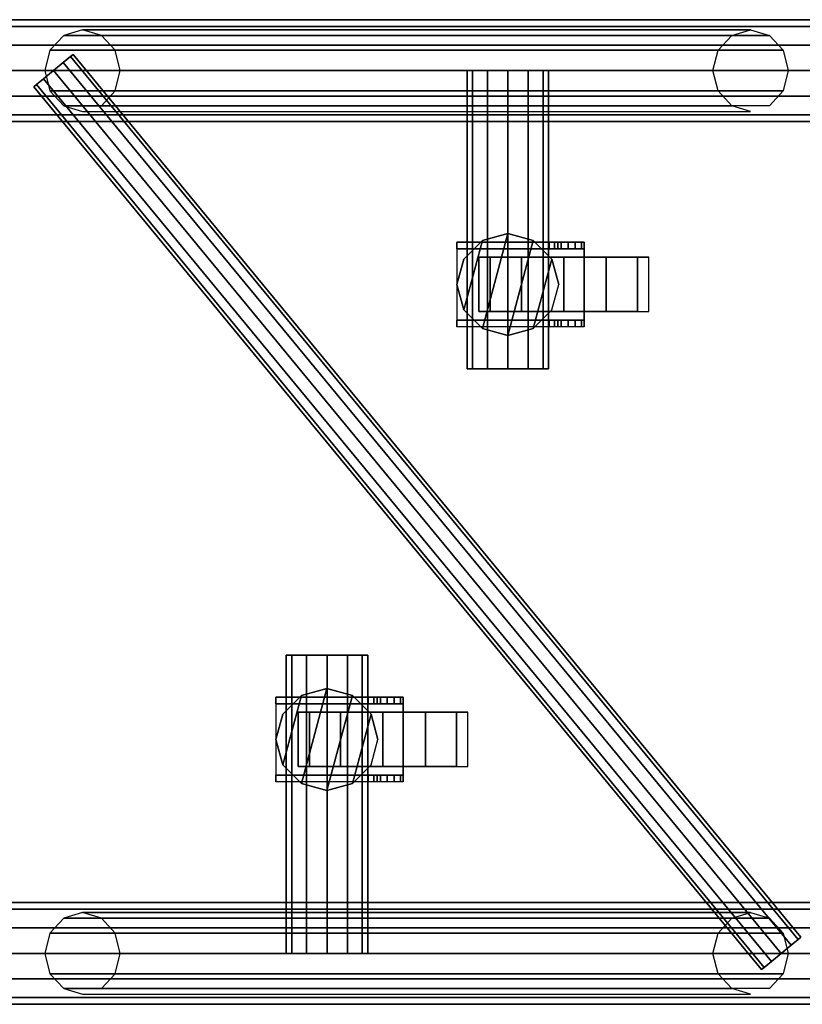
# Model space of a CAD drawing. Extents: x -2444 to 5304, y -300 to 7923.
# Tile 9 of 12: x -1664 to -1203, y 4200 to 4780. Entities that reach past the tile are written whole.
import ezdxf

# ---------------------------------------------------------------- set-up
doc = ezdxf.new("R2010")
doc.units = 0
doc.header["$MEASUREMENT"] = 0
for name, color, linetype in [('002-TRUSS-WIRE_DIK', 7, 'Continuous'), ('003-TRUSS-WIRE-DUN', 7, 'Continuous'), ('004-TRUSS-BUIS', 7, 'Continuous'), ('005-TEKST', 7, 'Continuous')]:
    doc.layers.add(name, color=color, linetype=linetype)

# ---------------------------------------------------------------- blocks, each defined once
blk = doc.blocks.new('B100RV-L120-3D')
at = {"layer": '002-TRUSS-WIRE_DIK', "color": 143, "linetype": 'Continuous'}
for p, q in [((0, 550, 1107), (1200, 550, 1107)), ((1200, 550, 157), (0, 550, 157)), ((173.31, 550, 157), (566.81, 550, 1107)), ((423.81, 550, 157), (423.81, 374.29, 157)), ((317.31, 205.71, 157), (317.31, 30, 157)), ((0, 30, 1107), (1200, 30, 1107)), ((1200, 30, 157), (0, 30, 157)), ((173.31, 30, 157), (566.81, 30, 1107))]:
    blk.add_line(p, q, dxfattribs=at)
at = {"layer": '003-TRUSS-WIRE-DUN', "color": 142, "linetype": 'Continuous'}
for p, q in [((156.16, 550, 1107), (584.81, 30, 1107)), ((584.81, 30, 157), (156.16, 550, 157))]:
    blk.add_line(p, q, dxfattribs=at)
at = {"layer": '004-TRUSS-BUIS', "color": 9, "linetype": 'Continuous', "invisible_edges": 5}
for points in [[(435.81, 550, 136.22), (444.6, 550, 145), (399.81, 550, 157), (403.03, 550, 145)], [(444.6, 550, 145), (447.81, 550, 157), (403.03, 550, 169), (399.81, 550, 157)], [(423.81, 550, 133), (435.81, 550, 136.22), (403.03, 550, 145), (411.81, 550, 136.22)], [(447.81, 550, 157), (444.6, 550, 169), (411.81, 550, 177.78), (403.03, 550, 169)], [(444.6, 550, 169), (435.81, 550, 177.78), (423.81, 550, 181), (411.81, 550, 177.78)], [(435.81, 374.29, 136.22), (444.6, 374.29, 145), (399.81, 374.29, 157), (403.03, 374.29, 145)], [(444.6, 374.29, 145), (447.81, 374.29, 157), (403.03, 374.29, 169), (399.81, 374.29, 157)], [(423.81, 374.29, 133), (435.81, 374.29, 136.22), (403.03, 374.29, 145), (411.81, 374.29, 136.22)], [(447.81, 374.29, 157), (444.6, 374.29, 169), (411.81, 374.29, 177.78), (403.03, 374.29, 169)], [(444.6, 374.29, 169), (435.81, 374.29, 177.78), (423.81, 374.29, 181), (411.81, 374.29, 177.78)], [(296.53, 205.71, 145), (293.31, 205.71, 157), (338.1, 205.71, 169), (341.31, 205.71, 157)], [(293.31, 205.71, 157), (296.53, 205.71, 169), (329.31, 205.71, 177.78), (338.1, 205.71, 169)], [(305.31, 205.71, 136.22), (296.53, 205.71, 145), (341.31, 205.71, 157), (338.1, 205.71, 145)], [(296.53, 205.71, 169), (305.31, 205.71, 177.78), (317.31, 205.71, 181), (329.31, 205.71, 177.78)], [(317.31, 205.71, 133), (305.31, 205.71, 136.22), (338.1, 205.71, 145), (329.31, 205.71, 136.22)], [(296.53, 30, 145), (293.31, 30, 157), (338.1, 30, 169), (341.31, 30, 157)], [(293.31, 30, 157), (296.53, 30, 169), (329.31, 30, 177.78), (338.1, 30, 169)], [(305.31, 30, 136.22), (296.53, 30, 145), (341.31, 30, 157), (338.1, 30, 145)], [(296.53, 30, 169), (305.31, 30, 177.78), (317.31, 30, 181), (329.31, 30, 177.78)], [(317.31, 30, 133), (305.31, 30, 136.22), (338.1, 30, 145), (329.31, 30, 136.22)]]:
    blk.add_3dface(points, dxfattribs=at)
at = {"layer": '004-TRUSS-BUIS', "color": 8, "linetype": 'Continuous', "invisible_edges": 5}
for points in [[(423.79, 454.02, 118), (408.79, 450, 118), (397.81, 409.02, 118), (408.79, 398.04, 118)], [(423.79, 454.02, 141), (408.79, 450, 141), (397.81, 409.02, 141), (408.79, 398.04, 141)], [(438.79, 450, 118), (423.79, 454.02, 118), (408.79, 398.04, 118), (423.79, 394.02, 118)], [(438.79, 450, 141), (423.79, 454.02, 141), (408.79, 398.04, 141), (423.79, 394.02, 141)], [(408.79, 450, 118), (397.81, 439.02, 118), (393.79, 424.02, 118), (397.81, 409.02, 118)], [(408.79, 450, 141), (397.81, 439.02, 141), (393.79, 424.02, 141), (397.81, 409.02, 141)], [(393.79, 449.02, 118), (468.79, 449.02, 118), (468.79, 449.02, 108), (393.79, 449.02, 108)], [(393.79, 449.02, 108), (468.79, 449.02, 108), (468.79, 449.02, 50), (441.32, 449.02, 50)], [(449.77, 439.02, 118), (438.79, 450, 118), (423.79, 394.02, 118), (438.79, 398.04, 118)], [(449.77, 439.02, 141), (438.79, 450, 141), (423.79, 394.02, 141), (438.79, 398.04, 141)], [(441.32, 449.02, 50), (468.79, 449.02, 50), (467.17, 449.02, 43.97), (446.26, 449.02, 43.97)], [(446.26, 449.02, 43.97), (467.17, 449.02, 43.97), (465.09, 449.02, 41.76), (448.07, 449.02, 41.76)], [(448.07, 449.02, 41.76), (465.09, 449.02, 41.76), (463.46, 449.02, 40.02), (450.38, 449.02, 40.02)], [(450.38, 449.02, 40.02), (463.46, 449.02, 40.02), (461.79, 449.02, 39.32), (451.33, 449.02, 39.32)], [(451.33, 449.02, 39.32), (461.79, 449.02, 39.32), (460.34, 449.02, 38.7), (453.31, 449.02, 38.7)], [(453.31, 449.02, 38.7), (460.34, 449.02, 38.7), (459.29, 449.02, 38.26), (454.75, 449.02, 38.26)], [(454.75, 449.02, 38.26), (459.29, 449.02, 38.26), (455.3, 449.02, 38.09)], [(393.79, 445.02, 118), (468.79, 445.02, 118), (468.79, 445.02, 108), (393.79, 445.02, 108)], [(393.79, 445.02, 108), (468.79, 445.02, 108), (468.79, 445.02, 50), (441.32, 445.02, 50)], [(393.79, 403.02, 114), (468.79, 403.02, 114), (468.79, 445.02, 114), (393.79, 445.02, 114)], [(393.79, 403.02, 118), (468.79, 403.02, 118), (468.79, 445.02, 118), (393.79, 445.02, 118)], [(441.32, 445.02, 50), (468.79, 445.02, 50), (467.17, 445.02, 43.97), (446.26, 445.02, 43.97)], [(446.26, 445.02, 43.97), (467.17, 445.02, 43.97), (465.09, 445.02, 41.76), (448.07, 445.02, 41.76)], [(448.07, 445.02, 41.76), (465.09, 445.02, 41.76), (463.46, 445.02, 40.02), (450.38, 445.02, 40.02)], [(450.38, 445.02, 40.02), (463.46, 445.02, 40.02), (461.79, 445.02, 39.32), (451.33, 445.02, 39.32)], [(451.33, 445.02, 39.32), (461.79, 445.02, 39.32), (460.34, 445.02, 38.7), (453.31, 445.02, 38.7)], [(453.31, 445.02, 38.7), (460.34, 445.02, 38.7), (459.29, 445.02, 38.26), (454.75, 445.02, 38.26)], [(454.75, 445.02, 38.26), (459.29, 445.02, 38.26), (455.3, 445.02, 38.09)], [(453.79, 424.02, 118), (449.77, 439.02, 118), (438.79, 398.04, 118), (449.77, 409.02, 118)], [(453.79, 424.02, 141), (449.77, 439.02, 141), (438.79, 398.04, 141), (449.77, 409.02, 141)], [(393.79, 403.02, 118), (468.79, 403.02, 118), (468.79, 403.02, 108), (393.79, 403.02, 108)], [(393.79, 403.02, 108), (468.79, 403.02, 108), (468.79, 403.02, 50), (441.32, 403.02, 50)], [(441.32, 403.02, 50), (468.79, 403.02, 50), (467.17, 403.02, 43.97), (446.26, 403.02, 43.97)], [(446.26, 403.02, 43.97), (467.17, 403.02, 43.97), (465.09, 403.02, 41.76), (448.07, 403.02, 41.76)], [(448.07, 403.02, 41.76), (465.09, 403.02, 41.76), (463.46, 403.02, 40.02), (450.38, 403.02, 40.02)], [(450.38, 403.02, 40.02), (463.46, 403.02, 40.02), (461.79, 403.02, 39.32), (451.33, 403.02, 39.32)], [(451.33, 403.02, 39.32), (461.79, 403.02, 39.32), (460.34, 403.02, 38.7), (453.31, 403.02, 38.7)], [(453.31, 403.02, 38.7), (460.34, 403.02, 38.7), (459.29, 403.02, 38.26), (454.75, 403.02, 38.26)], [(454.75, 403.02, 38.26), (459.29, 403.02, 38.26), (455.3, 403.02, 38.09)], [(393.79, 399.02, 118), (468.79, 399.02, 118), (468.79, 399.02, 108), (393.79, 399.02, 108)], [(393.79, 399.02, 108), (468.79, 399.02, 108), (468.79, 399.02, 50), (441.32, 399.02, 50)], [(441.32, 399.02, 50), (468.79, 399.02, 50), (467.17, 399.02, 43.97), (446.26, 399.02, 43.97)], [(446.26, 399.02, 43.97), (467.17, 399.02, 43.97), (465.09, 399.02, 41.76), (448.07, 399.02, 41.76)], [(448.07, 399.02, 41.76), (465.09, 399.02, 41.76), (463.46, 399.02, 40.02), (450.38, 399.02, 40.02)], [(450.38, 399.02, 40.02), (463.46, 399.02, 40.02), (461.79, 399.02, 39.32), (451.33, 399.02, 39.32)], [(451.33, 399.02, 39.32), (461.79, 399.02, 39.32), (460.34, 399.02, 38.7), (453.31, 399.02, 38.7)], [(453.31, 399.02, 38.7), (460.34, 399.02, 38.7), (459.29, 399.02, 38.26), (454.75, 399.02, 38.26)], [(454.75, 399.02, 38.26), (459.29, 399.02, 38.26), (455.3, 399.02, 38.09)], [(317.25, 186, 118), (302.25, 181.98, 118), (291.27, 141, 118), (302.25, 130.02, 118)], [(317.25, 186, 141), (302.25, 181.98, 141), (291.27, 141, 141), (302.25, 130.02, 141)], [(332.25, 181.98, 118), (317.25, 186, 118), (302.25, 130.02, 118), (317.25, 126, 118)], [(332.25, 181.98, 141), (317.25, 186, 141), (302.25, 130.02, 141), (317.25, 126, 141)], [(302.25, 181.98, 118), (291.27, 171, 118), (287.25, 156, 118), (291.27, 141, 118)], [(302.25, 181.98, 141), (291.27, 171, 141), (287.25, 156, 141), (291.27, 141, 141)], [(287.25, 181, 118), (362.25, 181, 118), (362.25, 181, 108), (287.25, 181, 108)], [(287.25, 181, 108), (362.25, 181, 108), (362.25, 181, 50), (334.77, 181, 50)], [(343.23, 171, 118), (332.25, 181.98, 118), (317.25, 126, 118), (332.25, 130.02, 118)], [(343.23, 171, 141), (332.25, 181.98, 141), (317.25, 126, 141), (332.25, 130.02, 141)], [(334.77, 181, 50), (362.25, 181, 50), (360.62, 181, 43.97), (339.71, 181, 43.97)], [(339.71, 181, 43.97), (360.62, 181, 43.97), (358.55, 181, 41.76), (341.52, 181, 41.76)], [(341.52, 181, 41.76), (358.55, 181, 41.76), (356.92, 181, 40.02), (343.84, 181, 40.02)], [(343.84, 181, 40.02), (356.92, 181, 40.02), (355.24, 181, 39.32), (344.79, 181, 39.32)], [(344.79, 181, 39.32), (355.24, 181, 39.32), (353.8, 181, 38.7), (346.77, 181, 38.7)], [(346.77, 181, 38.7), (353.8, 181, 38.7), (352.75, 181, 38.26), (348.21, 181, 38.26)], [(348.21, 181, 38.26), (352.75, 181, 38.26), (348.76, 181, 38.09)], [(287.25, 177, 118), (362.25, 177, 118), (362.25, 177, 108), (287.25, 177, 108)], [(287.25, 177, 108), (362.25, 177, 108), (362.25, 177, 50), (334.77, 177, 50)], [(287.25, 135, 114), (362.25, 135, 114), (362.25, 177, 114), (287.25, 177, 114)], [(287.25, 135, 118), (362.25, 135, 118), (362.25, 177, 118), (287.25, 177, 118)], [(334.77, 177, 50), (362.25, 177, 50), (360.62, 177, 43.97), (339.71, 177, 43.97)], [(339.71, 177, 43.97), (360.62, 177, 43.97), (358.55, 177, 41.76), (341.52, 177, 41.76)], [(341.52, 177, 41.76), (358.55, 177, 41.76), (356.92, 177, 40.02), (343.84, 177, 40.02)], [(343.84, 177, 40.02), (356.92, 177, 40.02), (355.24, 177, 39.32), (344.79, 177, 39.32)], [(344.79, 177, 39.32), (355.24, 177, 39.32), (353.8, 177, 38.7), (346.77, 177, 38.7)], [(346.77, 177, 38.7), (353.8, 177, 38.7), (352.75, 177, 38.26), (348.21, 177, 38.26)], [(348.21, 177, 38.26), (352.75, 177, 38.26), (348.76, 177, 38.09)], [(347.25, 156, 118), (343.23, 171, 118), (332.25, 130.02, 118), (343.23, 141, 118)], [(347.25, 156, 141), (343.23, 171, 141), (332.25, 130.02, 141), (343.23, 141, 141)], [(287.25, 135, 118), (362.25, 135, 118), (362.25, 135, 108), (287.25, 135, 108)], [(287.25, 135, 108), (362.25, 135, 108), (362.25, 135, 50), (334.77, 135, 50)], [(334.77, 135, 50), (362.25, 135, 50), (360.62, 135, 43.97), (339.71, 135, 43.97)], [(339.71, 135, 43.97), (360.62, 135, 43.97), (358.55, 135, 41.76), (341.52, 135, 41.76)], [(341.52, 135, 41.76), (358.55, 135, 41.76), (356.92, 135, 40.02), (343.84, 135, 40.02)], [(343.84, 135, 40.02), (356.92, 135, 40.02), (355.24, 135, 39.32), (344.79, 135, 39.32)], [(344.79, 135, 39.32), (355.24, 135, 39.32), (353.8, 135, 38.7), (346.77, 135, 38.7)], [(346.77, 135, 38.7), (353.8, 135, 38.7), (352.75, 135, 38.26), (348.21, 135, 38.26)], [(348.21, 135, 38.26), (352.75, 135, 38.26), (348.76, 135, 38.09)], [(287.25, 131, 118), (362.25, 131, 118), (362.25, 131, 108), (287.25, 131, 108)], [(287.25, 131, 108), (362.25, 131, 108), (362.25, 131, 50), (334.77, 131, 50)], [(334.77, 131, 50), (362.25, 131, 50), (360.62, 131, 43.97), (339.71, 131, 43.97)], [(339.71, 131, 43.97), (360.62, 131, 43.97), (358.55, 131, 41.76), (341.52, 131, 41.76)], [(341.52, 131, 41.76), (358.55, 131, 41.76), (356.92, 131, 40.02), (343.84, 131, 40.02)], [(343.84, 131, 40.02), (356.92, 131, 40.02), (355.24, 131, 39.32), (344.79, 131, 39.32)], [(344.79, 131, 39.32), (355.24, 131, 39.32), (353.8, 131, 38.7), (346.77, 131, 38.7)], [(346.77, 131, 38.7), (353.8, 131, 38.7), (352.75, 131, 38.26), (348.21, 131, 38.26)], [(348.21, 131, 38.26), (352.75, 131, 38.26), (348.76, 131, 38.09)]]:
    blk.add_3dface(points, dxfattribs=at)
at = {"layer": '004-TRUSS-BUIS', "color": 174, "linetype": 'Continuous', "invisible_edges": 5}
for points in [[(431.79, 440.02, 93.3), (413.49, 440.02, 75), (406.79, 440.02, 50), (413.49, 440.02, 25)], [(456.79, 440.02, 100), (431.79, 440.02, 93.3), (413.49, 440.02, 25), (431.79, 440.02, 6.7)], [(481.79, 440.02, 93.3), (456.79, 440.02, 100), (431.79, 440.02, 6.7), (456.79, 440.02, 0)], [(500.09, 440.02, 75), (481.79, 440.02, 93.3), (456.79, 440.02, 0), (481.79, 440.02, 6.7)], [(506.79, 440.02, 50), (500.09, 440.02, 75), (481.79, 440.02, 6.7), (500.09, 440.02, 25)], [(431.79, 408.02, 93.3), (413.49, 408.02, 75), (406.79, 408.02, 50), (413.49, 408.02, 25)], [(456.79, 408.02, 100), (431.79, 408.02, 93.3), (413.49, 408.02, 25), (431.79, 408.02, 6.7)], [(481.79, 408.02, 93.3), (456.79, 408.02, 100), (431.79, 408.02, 6.7), (456.79, 408.02, 0)], [(500.09, 408.02, 75), (481.79, 408.02, 93.3), (456.79, 408.02, 0), (481.79, 408.02, 6.7)], [(506.79, 408.02, 50), (500.09, 408.02, 75), (481.79, 408.02, 6.7), (500.09, 408.02, 25)], [(325.25, 172, 93.3), (306.95, 172, 75), (300.25, 172, 50), (306.95, 172, 25)], [(350.25, 172, 100), (325.25, 172, 93.3), (306.95, 172, 25), (325.25, 172, 6.7)], [(375.25, 172, 93.3), (350.25, 172, 100), (325.25, 172, 6.7), (350.25, 172, 0)], [(393.55, 172, 75), (375.25, 172, 93.3), (350.25, 172, 0), (375.25, 172, 6.7)], [(400.25, 172, 50), (393.55, 172, 75), (375.25, 172, 6.7), (393.55, 172, 25)], [(325.25, 140, 93.3), (306.95, 140, 75), (300.25, 140, 50), (306.95, 140, 25)], [(350.25, 140, 100), (325.25, 140, 93.3), (306.95, 140, 25), (325.25, 140, 6.7)], [(375.25, 140, 93.3), (350.25, 140, 100), (325.25, 140, 6.7), (350.25, 140, 0)], [(393.55, 140, 75), (375.25, 140, 93.3), (350.25, 140, 0), (375.25, 140, 6.7)], [(400.25, 140, 50), (393.55, 140, 75), (375.25, 140, 6.7), (393.55, 140, 25)]]:
    blk.add_3dface(points, dxfattribs=at)
at = {"layer": '004-TRUSS-BUIS', "color": 9, "linetype": 'Continuous'}
mesh = blk.add_polymesh((2, 12), dxfattribs=dict(at, n_close=True))
for k, corner in enumerate([(0, 550, 1077), (0, 565, 1081.02), (0, 575.98, 1092), (0, 580, 1107), (0, 575.98, 1122), (0, 565, 1132.98), (0, 550, 1137), (0, 535, 1132.98), (0, 524.02, 1122), (0, 520, 1107), (0, 524.02, 1092), (0, 535, 1081.02), (1200, 550, 1077), (1200, 565, 1081.02), (1200, 575.98, 1092), (1200, 580, 1107), (1200, 575.98, 1122), (1200, 565, 1132.98), (1200, 550, 1137), (1200, 535, 1132.98), (1200, 524.02, 1122), (1200, 520, 1107), (1200, 524.02, 1092), (1200, 535, 1081.02)]):
    mesh.set_mesh_vertex(divmod(k, 12), corner)
mesh = blk.add_polymesh((2, 12), dxfattribs=dict(at, n_close=True))
for k, corner in enumerate([(0, 550, 127), (0, 565, 131.02), (0, 575.98, 142), (0, 580, 157), (0, 575.98, 172), (0, 565, 182.98), (0, 550, 187), (0, 535, 182.98), (0, 524.02, 172), (0, 520, 157), (0, 524.02, 142), (0, 535, 131.02), (1200, 550, 127), (1200, 565, 131.02), (1200, 575.98, 142), (1200, 580, 157), (1200, 575.98, 172), (1200, 565, 182.98), (1200, 550, 187), (1200, 535, 182.98), (1200, 524.02, 172), (1200, 520, 157), (1200, 524.02, 142), (1200, 535, 131.02)]):
    mesh.set_mesh_vertex(divmod(k, 12), corner)
mesh = blk.add_polymesh((12, 2), dxfattribs=dict(at, m_close=True))
for k, corner in enumerate([(173.31, 526, 157), (566.81, 526, 1107), (162.22, 529.22, 161.59), (555.73, 529.22, 1111.59), (154.11, 538, 164.95), (547.61, 538, 1114.95), (151.14, 550, 166.18), (544.64, 550, 1116.18), (154.11, 562, 164.95), (547.61, 562, 1114.95), (162.22, 570.78, 161.59), (555.73, 570.78, 1111.59), (173.31, 574, 157), (566.81, 574, 1107), (184.4, 570.78, 152.41), (577.9, 570.78, 1102.41), (192.51, 562, 149.05), (586.02, 562, 1099.05), (195.48, 550, 147.82), (588.99, 550, 1097.82), (192.51, 538, 149.05), (586.02, 538, 1099.05), (184.4, 529.22, 152.41), (577.9, 529.22, 1102.41)]):
    mesh.set_mesh_vertex(divmod(k, 2), corner)
mesh = blk.add_polymesh((12, 2), dxfattribs=dict(at, m_close=True))
for k, corner in enumerate([(596.39, 39.54, 157), (167.73, 559.54, 157), (594.84, 38.26, 164.5), (166.18, 558.26, 164.5), (590.6, 34.77, 169.99), (161.95, 554.77, 169.99), (584.81, 30, 172), (156.16, 550, 172), (579.03, 25.23, 169.99), (150.37, 545.23, 169.99), (574.79, 21.74, 164.5), (146.14, 541.74, 164.5), (573.24, 20.46, 157), (144.59, 540.46, 157), (574.79, 21.74, 149.5), (146.14, 541.74, 149.5), (579.03, 25.23, 144.01), (150.37, 545.23, 144.01), (584.81, 30, 142), (156.16, 550, 142), (590.6, 34.77, 144.01), (161.95, 554.77, 144.01), (594.84, 38.26, 149.5), (166.18, 558.26, 149.5)]):
    mesh.set_mesh_vertex(divmod(k, 2), corner)
mesh = blk.add_polymesh((12, 2), dxfattribs=dict(at, m_close=True))
for k, corner in enumerate([(144.59, 540.46, 1107), (573.24, 20.46, 1107), (146.14, 541.74, 1114.5), (574.79, 21.74, 1114.5), (150.37, 545.23, 1119.99), (579.03, 25.23, 1119.99), (156.16, 550, 1122), (584.81, 30, 1122), (161.95, 554.77, 1119.99), (590.6, 34.77, 1119.99), (166.18, 558.26, 1114.5), (594.84, 38.26, 1114.5), (167.73, 559.54, 1107), (596.39, 39.54, 1107), (166.18, 558.26, 1099.5), (594.84, 38.26, 1099.5), (161.95, 554.77, 1094.01), (590.6, 34.77, 1094.01), (156.16, 550, 1092), (584.81, 30, 1092), (150.37, 545.23, 1094.01), (579.03, 25.23, 1094.01), (146.14, 541.74, 1099.5), (574.79, 21.74, 1099.5)]):
    mesh.set_mesh_vertex(divmod(k, 2), corner)
mesh = blk.add_polymesh((2, 12), dxfattribs=dict(at, n_close=True))
for k, corner in enumerate([(423.81, 550, 133), (435.81, 550, 136.22), (444.6, 550, 145), (447.81, 550, 157), (444.6, 550, 169), (435.81, 550, 177.78), (423.81, 550, 181), (411.81, 550, 177.78), (403.03, 550, 169), (399.81, 550, 157), (403.03, 550, 145), (411.81, 550, 136.22), (423.81, 374.29, 133), (435.81, 374.29, 136.22), (444.6, 374.29, 145), (447.81, 374.29, 157), (444.6, 374.29, 169), (435.81, 374.29, 177.78), (423.81, 374.29, 181), (411.81, 374.29, 177.78), (403.03, 374.29, 169), (399.81, 374.29, 157), (403.03, 374.29, 145), (411.81, 374.29, 136.22)]):
    mesh.set_mesh_vertex(divmod(k, 12), corner)
at = {"layer": '004-TRUSS-BUIS', "color": 8, "linetype": 'Continuous'}
mesh = blk.add_polymesh((2, 12), dxfattribs=dict(at, n_close=True))
for k, corner in enumerate([(453.79, 424.02, 118), (449.77, 439.02, 118), (438.79, 450, 118), (423.79, 454.02, 118), (408.79, 450, 118), (397.81, 439.02, 118), (393.79, 424.02, 118), (397.81, 409.02, 118), (408.79, 398.04, 118), (423.79, 394.02, 118), (438.79, 398.04, 118), (449.77, 409.02, 118), (453.79, 424.02, 141), (449.77, 439.02, 141), (438.79, 450, 141), (423.79, 454.02, 141), (408.79, 450, 141), (397.81, 439.02, 141), (393.79, 424.02, 141), (397.81, 409.02, 141), (408.79, 398.04, 141), (423.79, 394.02, 141), (438.79, 398.04, 141), (449.77, 409.02, 141)]):
    mesh.set_mesh_vertex(divmod(k, 12), corner)
mesh = blk.add_polymesh((2, 11), dxfattribs=dict(at, n_close=True))
for k, corner in enumerate([(468.79, 445.02, 118), (468.79, 445.02, 50), (467.17, 445.02, 43.97), (463.46, 445.02, 40.02), (459.29, 445.02, 38.26), (455.3, 445.02, 38.09), (453.31, 445.02, 38.7), (451.33, 445.02, 39.32), (448.07, 445.02, 41.76), (393.79, 445.02, 108), (393.79, 445.02, 118), (468.79, 449.02, 118), (468.79, 449.02, 50), (467.17, 449.02, 43.97), (463.46, 449.02, 40.02), (459.29, 449.02, 38.26), (455.3, 449.02, 38.09), (453.31, 449.02, 38.7), (451.33, 449.02, 39.32), (448.07, 449.02, 41.76), (393.79, 449.02, 108), (393.79, 449.02, 118)]):
    mesh.set_mesh_vertex(divmod(k, 11), corner)
mesh = blk.add_polymesh((2, 4), dxfattribs=dict(at, n_close=True))
for k, corner in enumerate([(393.79, 403.02, 114), (468.79, 403.02, 114), (468.79, 445.02, 114), (393.79, 445.02, 114), (393.79, 403.02, 118), (468.79, 403.02, 118), (468.79, 445.02, 118), (393.79, 445.02, 118)]):
    mesh.set_mesh_vertex(divmod(k, 4), corner)
at = {"layer": '004-TRUSS-BUIS', "color": 174, "linetype": 'Continuous'}
mesh = blk.add_polymesh((2, 12), dxfattribs=dict(at, n_close=True))
for k, corner in enumerate([(506.79, 440.02, 50), (500.09, 440.02, 75), (481.79, 440.02, 93.3), (456.79, 440.02, 100), (431.79, 440.02, 93.3), (413.49, 440.02, 75), (406.79, 440.02, 50), (413.49, 440.02, 25), (431.79, 440.02, 6.7), (456.79, 440.02, 0), (481.79, 440.02, 6.7), (500.09, 440.02, 25), (506.79, 408.02, 50), (500.09, 408.02, 75), (481.79, 408.02, 93.3), (456.79, 408.02, 100), (431.79, 408.02, 93.3), (413.49, 408.02, 75), (406.79, 408.02, 50), (413.49, 408.02, 25), (431.79, 408.02, 6.7), (456.79, 408.02, 0), (481.79, 408.02, 6.7), (500.09, 408.02, 25)]):
    mesh.set_mesh_vertex(divmod(k, 12), corner)
at = {"layer": '004-TRUSS-BUIS', "color": 8, "linetype": 'Continuous'}
mesh = blk.add_polymesh((2, 11), dxfattribs=dict(at, n_close=True))
for k, corner in enumerate([(468.79, 399.02, 118), (468.79, 399.02, 50), (467.17, 399.02, 43.97), (463.46, 399.02, 40.02), (459.29, 399.02, 38.26), (455.3, 399.02, 38.09), (453.31, 399.02, 38.7), (451.33, 399.02, 39.32), (448.07, 399.02, 41.76), (393.79, 399.02, 108), (393.79, 399.02, 118), (468.79, 403.02, 118), (468.79, 403.02, 50), (467.17, 403.02, 43.97), (463.46, 403.02, 40.02), (459.29, 403.02, 38.26), (455.3, 403.02, 38.09), (453.31, 403.02, 38.7), (451.33, 403.02, 39.32), (448.07, 403.02, 41.76), (393.79, 403.02, 108), (393.79, 403.02, 118)]):
    mesh.set_mesh_vertex(divmod(k, 11), corner)
at = {"layer": '004-TRUSS-BUIS', "color": 9, "linetype": 'Continuous'}
mesh = blk.add_polymesh((2, 12), dxfattribs=dict(at, n_close=True))
for k, corner in enumerate([(317.31, 30, 133), (305.31, 30, 136.22), (296.53, 30, 145), (293.31, 30, 157), (296.53, 30, 169), (305.31, 30, 177.78), (317.31, 30, 181), (329.31, 30, 177.78), (338.1, 30, 169), (341.31, 30, 157), (338.1, 30, 145), (329.31, 30, 136.22), (317.31, 205.71, 133), (305.31, 205.71, 136.22), (296.53, 205.71, 145), (293.31, 205.71, 157), (296.53, 205.71, 169), (305.31, 205.71, 177.78), (317.31, 205.71, 181), (329.31, 205.71, 177.78), (338.1, 205.71, 169), (341.31, 205.71, 157), (338.1, 205.71, 145), (329.31, 205.71, 136.22)]):
    mesh.set_mesh_vertex(divmod(k, 12), corner)
at = {"layer": '004-TRUSS-BUIS', "color": 8, "linetype": 'Continuous'}
mesh = blk.add_polymesh((2, 12), dxfattribs=dict(at, n_close=True))
for k, corner in enumerate([(347.25, 156, 118), (343.23, 171, 118), (332.25, 181.98, 118), (317.25, 186, 118), (302.25, 181.98, 118), (291.27, 171, 118), (287.25, 156, 118), (291.27, 141, 118), (302.25, 130.02, 118), (317.25, 126, 118), (332.25, 130.02, 118), (343.23, 141, 118), (347.25, 156, 141), (343.23, 171, 141), (332.25, 181.98, 141), (317.25, 186, 141), (302.25, 181.98, 141), (291.27, 171, 141), (287.25, 156, 141), (291.27, 141, 141), (302.25, 130.02, 141), (317.25, 126, 141), (332.25, 130.02, 141), (343.23, 141, 141)]):
    mesh.set_mesh_vertex(divmod(k, 12), corner)
mesh = blk.add_polymesh((2, 11), dxfattribs=dict(at, n_close=True))
for k, corner in enumerate([(362.25, 177, 118), (362.25, 177, 50), (360.62, 177, 43.97), (356.92, 177, 40.02), (352.75, 177, 38.26), (348.76, 177, 38.09), (346.77, 177, 38.7), (344.79, 177, 39.32), (341.52, 177, 41.76), (287.25, 177, 108), (287.25, 177, 118), (362.25, 181, 118), (362.25, 181, 50), (360.62, 181, 43.97), (356.92, 181, 40.02), (352.75, 181, 38.26), (348.76, 181, 38.09), (346.77, 181, 38.7), (344.79, 181, 39.32), (341.52, 181, 41.76), (287.25, 181, 108), (287.25, 181, 118)]):
    mesh.set_mesh_vertex(divmod(k, 11), corner)
mesh = blk.add_polymesh((2, 4), dxfattribs=dict(at, n_close=True))
for k, corner in enumerate([(287.25, 135, 114), (362.25, 135, 114), (362.25, 177, 114), (287.25, 177, 114), (287.25, 135, 118), (362.25, 135, 118), (362.25, 177, 118), (287.25, 177, 118)]):
    mesh.set_mesh_vertex(divmod(k, 4), corner)
at = {"layer": '004-TRUSS-BUIS', "color": 174, "linetype": 'Continuous'}
mesh = blk.add_polymesh((2, 12), dxfattribs=dict(at, n_close=True))
for k, corner in enumerate([(400.25, 172, 50), (393.55, 172, 75), (375.25, 172, 93.3), (350.25, 172, 100), (325.25, 172, 93.3), (306.95, 172, 75), (300.25, 172, 50), (306.95, 172, 25), (325.25, 172, 6.7), (350.25, 172, 0), (375.25, 172, 6.7), (393.55, 172, 25), (400.25, 140, 50), (393.55, 140, 75), (375.25, 140, 93.3), (350.25, 140, 100), (325.25, 140, 93.3), (306.95, 140, 75), (300.25, 140, 50), (306.95, 140, 25), (325.25, 140, 6.7), (350.25, 140, 0), (375.25, 140, 6.7), (393.55, 140, 25)]):
    mesh.set_mesh_vertex(divmod(k, 12), corner)
at = {"layer": '004-TRUSS-BUIS', "color": 8, "linetype": 'Continuous'}
mesh = blk.add_polymesh((2, 11), dxfattribs=dict(at, n_close=True))
for k, corner in enumerate([(362.25, 131, 118), (362.25, 131, 50), (360.62, 131, 43.97), (356.92, 131, 40.02), (352.75, 131, 38.26), (348.76, 131, 38.09), (346.77, 131, 38.7), (344.79, 131, 39.32), (341.52, 131, 41.76), (287.25, 131, 108), (287.25, 131, 118), (362.25, 135, 118), (362.25, 135, 50), (360.62, 135, 43.97), (356.92, 135, 40.02), (352.75, 135, 38.26), (348.76, 135, 38.09), (346.77, 135, 38.7), (344.79, 135, 39.32), (341.52, 135, 41.76), (287.25, 135, 108), (287.25, 135, 118)]):
    mesh.set_mesh_vertex(divmod(k, 11), corner)
at = {"layer": '004-TRUSS-BUIS', "color": 9, "linetype": 'Continuous'}
mesh = blk.add_polymesh((2, 12), dxfattribs=dict(at, n_close=True))
for k, corner in enumerate([(0, 30, 127), (0, 45, 131.02), (0, 55.98, 142), (0, 60, 157), (0, 55.98, 172), (0, 45, 182.98), (0, 30, 187), (0, 15, 182.98), (0, 4.02, 172), (0, 0, 157), (0, 4.02, 142), (0, 15, 131.02), (1200, 30, 127), (1200, 45, 131.02), (1200, 55.98, 142), (1200, 60, 157), (1200, 55.98, 172), (1200, 45, 182.98), (1200, 30, 187), (1200, 15, 182.98), (1200, 4.02, 172), (1200, 0, 157), (1200, 4.02, 142), (1200, 15, 131.02)]):
    mesh.set_mesh_vertex(divmod(k, 12), corner)
mesh = blk.add_polymesh((2, 12), dxfattribs=dict(at, n_close=True))
for k, corner in enumerate([(0, 30, 1077), (0, 45, 1081.02), (0, 55.98, 1092), (0, 60, 1107), (0, 55.98, 1122), (0, 45, 1132.98), (0, 30, 1137), (0, 15, 1132.98), (0, 4.02, 1122), (0, 0, 1107), (0, 4.02, 1092), (0, 15, 1081.02), (1200, 30, 1077), (1200, 45, 1081.02), (1200, 55.98, 1092), (1200, 60, 1107), (1200, 55.98, 1122), (1200, 45, 1132.98), (1200, 30, 1137), (1200, 15, 1132.98), (1200, 4.02, 1122), (1200, 0, 1107), (1200, 4.02, 1092), (1200, 15, 1081.02)]):
    mesh.set_mesh_vertex(divmod(k, 12), corner)
mesh = blk.add_polymesh((12, 2), dxfattribs=dict(at, m_close=True))
for k, corner in enumerate([(173.31, 6, 157), (566.81, 6, 1107), (162.22, 9.22, 161.59), (555.73, 9.22, 1111.59), (154.11, 18, 164.95), (547.61, 18, 1114.95), (151.14, 30, 166.18), (544.64, 30, 1116.18), (154.11, 42, 164.95), (547.61, 42, 1114.95), (162.22, 50.78, 161.59), (555.73, 50.78, 1111.59), (173.31, 54, 157), (566.81, 54, 1107), (184.4, 50.78, 152.41), (577.9, 50.78, 1102.41), (192.51, 42, 149.05), (586.02, 42, 1099.05), (195.48, 30, 147.82), (588.99, 30, 1097.82), (192.51, 18, 149.05), (586.02, 18, 1099.05), (184.4, 9.22, 152.41), (577.9, 9.22, 1102.41)]):
    mesh.set_mesh_vertex(divmod(k, 2), corner)

msp = doc.modelspace()

# ---------------------------------------------------------------- linework, layer by layer
at = {"layer": '005-TEKST', "color": 181, "linetype": 'Continuous'}
msp.add_line((-1850, 4200), (5304.37, 4200), dxfattribs=at)

# ---------------------------------------------------------------- block references
at = {"linetype": 'Continuous'}
msp.add_blockref('B100RV-L120-3D', (-1799.9, 4200), dxfattribs=at)

doc.saveas('drawing.dxf')
